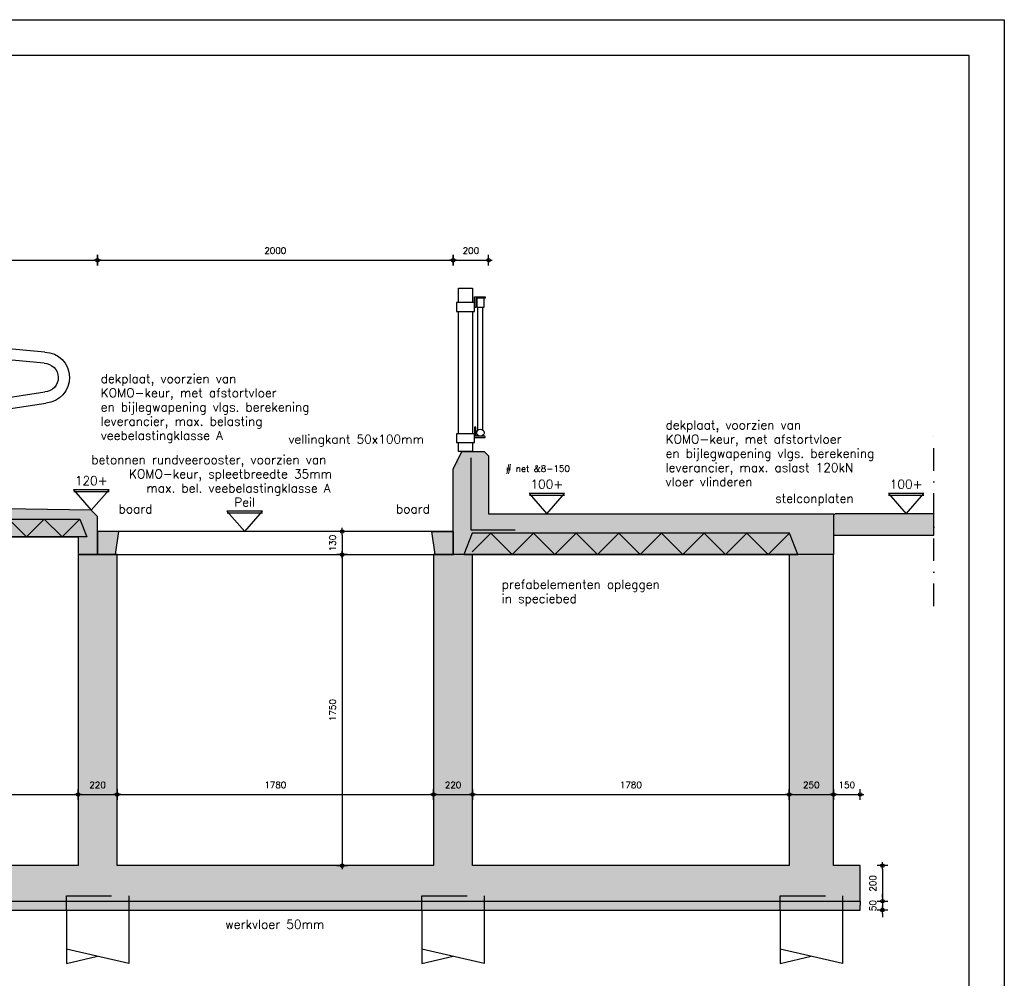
# Model space of a CAD drawing. Extents: x 0 to 38100, y 0 to 35640.
# Tile 42 of 42: x 32561 to 38100, y 3006 to 8400. Entities that reach past the tile are written whole.
import ezdxf
from ezdxf.enums import TextEntityAlignment as Align

# ---------------------------------------------------------------- set-up
doc = ezdxf.new("R2010")
doc.units = 0
doc.header["$LTSCALE"] = 20
doc.header["$PDMODE"] = 1
doc.header["$PDSIZE"] = -3
for name, pattern in [('DASHDOT2', [12.7, 6.35, -3.175, 0, -3.175]), ('DASHED', [19.05, 12.7, -6.35]), ('ONZBAAR', [10000000000.0, 0, -10000000000.0])]:
    doc.linetypes.add(name, pattern=pattern)
doc.layers.get('0').update_dxf_attribs({"linetype": 'CONTINUOUS'})
doc.layers.get('DEFPOINTS').update_dxf_attribs({"linetype": 'CONTINUOUS'})
for name, color, linetype in [('A--A12--_F123-_SOLID', 27, 'CONTINUOUS'), ('A--A16--_F123-_SOLID', 27, 'CONTINUOUS'), ('A--A23--_F123-', 8, 'CONTINUOUS'), ('A--A23--_F123-_SOLID', 27, 'CONTINUOUS'), ('A--A79--_F-2--', 9, 'CONTINUOUS'), ('A--L$1A-_AFBREEKLIJN', 1, 'DASHDOT2'), ('A--L$2A-_F123-', 1, 'CONTINUOUS'), ('A--L16--', 7, 'CONTINUOUS'), ('A--L16--_F-23-', 7, 'CONTINUOUS'), ('A--L17--_F123-', 7, 'CONTINUOUS'), ('A--L23--', 7, 'CONTINUOUS'), ('A--L23--_F123-', 3, 'CONTINUOUS'), ('A--L28BW_F-23-', 3, 'WAP150'), ('A--L79--', 7, 'CONTINUOUS'), ('A--L79--_F123-', 2, 'CONTINUOUS'), ('A--M$1A-_F123-_MAATV', 7, 'CONTINUOUS'), ('A--M$1A-_F123-_PEILM', 7, 'CONTINUOUS'), ('A--T$1A-_F123-_0_18MM', 1, 'CONTINUOUS'), ('A--T$1A-_F123-_0_25MM', 2, 'CONTINUOUS'), ('X--LR---_CP', 7, 'CONTINUOUS')]:
    doc.layers.add(name, color=color, linetype=linetype)
doc.styles.add('0_18', font='ROMANS.shx', dxfattribs={"height": 36})
doc.styles.add('0_25', font='ROMANS.shx', dxfattribs={"height": 50})
doc.styles.add('MISO', font='ROMANS.shx')
doc.styles.get("Standard").update_dxf_attribs({"font": 'SIMPLEX'})
doc.linetypes.add('WAP150', pattern='A,1,["o",STANDARD,S=10,R=0,X=-3.6,Y=5],148,["o",STANDARD,S=10,R=0,X=-1.6,Y=5],1', length=150)
doc.dimstyles.new('DLV18', dxfattribs={"dimscale": 20, "dimtxt": 1.8, "dimasz": 1, "dimexe": 0, "dimexo": 0, "dimgap": 0, "dimtad": 0, "dimdec": 0, "dimrnd": 1, "dimzin": 0, "dimtxsty": 'MISO', "dimblk1": '$DIMDLV', "dimblk2": '$DIMDLV', "dimsah": 1, "dimcen": 0, "dimse1": 1, "dimse2": 1, "dimclrd": 256, "dimclre": 256, "dimclrt": 1, "dimazin": 3, "dimtfac": 1, "dimtdec": 0, "dimtix": 1, "dimtmove": 0, "dimatfit": 3, "dimtvp": 1.5, "dimtolj": 1, "dimtzin": 0})

# ---------------------------------------------------------------- blocks, each defined once
blk = doc.blocks.new('QR23007-')
at = {"layer": 'A--A23--_F123-_SOLID', "linetype": 'CONTINUOUS'}
for points in [[(0, 0), (100, 0), (120, 130), (0, 130)], [(1900, 0), (2000, 0), (2000, 130), (1880, 130)]]:
    blk.add_hatch(color=27, dxfattribs=at).paths.add_polyline_path(points)
at = {"layer": 'A--L23--_F123-', "color": 1, "linetype": 'CONTINUOUS'}
blk.add_lwpolyline([(0, 0), (2000, 0), (2000, 130), (0, 130)], close=True, dxfattribs=at)
at = {"layer": 'A--L23--_F123-', "color": 3, "linetype": 'CONTINUOUS'}
for points in [[(0, 0), (100, 0), (120, 130), (0, 130)], [(2000, 0), (1900, 0), (1880, 130), (2000, 130)]]:
    blk.add_lwpolyline(points, close=True, dxfattribs=at)
at = {"layer": 'X--LR---_CP'}
blk.add_point((0, 0), dxfattribs=at)
blk = doc.blocks.new('*U348')
at = {"layer": 'A--A23--_F123-', "linetype": 'CONTINUOUS'}
for p, q in [((-1800, 50), (-1803.5, 46.5)), ((-1800, 50), (-1700, -50)), ((-1600, 50), (-1700, -50)), ((-1600, 50), (-1500, -50)), ((-1400, 50), (-1500, -50)), ((-1400, 50), (-1300, -50)), ((-1200, 50), (-1300, -50)), ((-1200, 50), (-1100, -50)), ((-1000, 50), (-1100, -50)), ((-1000, 50), (-900, -50)), ((-800, 50), (-900, -50)), ((-800, 50), (-700, -50)), ((-600, 50), (-700, -50)), ((-600, 50), (-500, -50)), ((-400, 50), (-500, -50)), ((-400, 50), (-300, -50)), ((-200, 50), (-300, -50)), ((-200, 50), (-100, -50)), ((0, 50), (-100, -50))]:
    blk.add_line(p, q, dxfattribs=at)
blk = doc.blocks.new('*U189')
at = {"layer": 'A--L23--_F123-', "color": 250, "linetype": 'ONZBAAR'}
for points in [[(0, 0), (0, 50), (-1803.5, 50), (-1803.5, 0)], [(0, 0), (0, -50), (-1803.5, -50), (-1803.5, 0)]]:
    blk.add_lwpolyline(points, dxfattribs=at)
at = {"layer": 'A--A23--_F123-'}
blk.add_blockref('*U348', (0, 0), dxfattribs=at)
blk = doc.blocks.new('QR79004-')
at = {"layer": 'A--L79--_F123-', "color": 1, "linetype": 'CONTINUOUS'}
for p, q in [((70, 120.3), (70, 812.6)), ((98, 120.3), (98, 812.6))]:
    blk.add_line(p, q, dxfattribs=at)
for points in [[(-40, 920), (40, 920), (40, 837.6), (-40, 837.6)], [(-50, 787.6), (50, 787.6), (50, 837.6), (-50, 837.6)], [(64, 812.6), (104, 812.6), (104, 862.6), (64, 862.6)], [(-40, 787.6), (40, 787.6), (40, 100), (-40, 100)], [(-50, 50), (50, 50), (50, 100), (-50, 100)], [(-40, 50), (40, 50), (40, 0), (-40, 0)]]:
    blk.add_lwpolyline(points, close=True, dxfattribs=at)
at = {"layer": 'A--L79--_F123-', "color": 2, "linetype": 'CONTINUOUS'}
for points in [[(50, 870.6), (110, 870.6), (110, 864.6, -0.414214), (108, 862.6), (61.5, 862.6, 0.414214), (58, 859.1), (58, 812.6, -0.414214), (56, 810.6), (50, 810.6)], [(50, 78), (110, 78), (110, 84, 0.414214), (108, 86), (61.5, 86, -0.414214), (58, 89.5), (58, 136, 0.414214), (56, 138), (50, 138)]]:
    blk.add_lwpolyline(points, format="xyb", close=True, dxfattribs=at)
at = {"layer": 'A--L79--_F123-', "color": 1, "linetype": 'CONTINUOUS'}
blk.add_circle((84, 106), 20, dxfattribs=at)
at = {"layer": 'X--LR---_CP', "linetype": 'CONTINUOUS'}
blk.add_point((0, 0), dxfattribs=at)
blk = doc.blocks.new('*U312')
at = {"layer": 'A--A23--_F123-', "linetype": 'CONTINUOUS'}
for p, q in [((-1680, 60), (-1784, -44)), ((-1680, 60), (-1560, -60)), ((-1440, 60), (-1560, -60)), ((-1440, 60), (-1320, -60)), ((-1200, 60), (-1320, -60)), ((-1200, 60), (-1080, -60)), ((-960, 60), (-1080, -60)), ((-960, 60), (-840, -60)), ((-720, 60), (-840, -60)), ((-720, 60), (-600, -60)), ((-480, 60), (-600, -60)), ((-480, 60), (-360, -60)), ((-240, 60), (-360, -60)), ((-240, 60), (-120, -60)), ((0, 60), (-120, -60))]:
    blk.add_line(p, q, dxfattribs=at)
blk = doc.blocks.new('*U193')
at = {"layer": 'A--L23--_F123-', "color": 250, "linetype": 'ONZBAAR'}
for points in [[(0, 0), (0, 60), (-1784, 60), (-1784, 0)], [(0, 0), (0, -60), (-1784, -60), (-1784, 0)]]:
    blk.add_lwpolyline(points, dxfattribs=at)
at = {"layer": 'A--A23--_F123-'}
blk.add_blockref('*U312', (0, 0), dxfattribs=at)
blk = doc.blocks.new('QR79006-')
at = {"layer": 'A--A79--_F-2--', "linetype": 'CONTINUOUS'}
h = blk.add_hatch(dxfattribs=at)
h.set_pattern_fill('ALFALINE', color=256, scale=40, style=0, pattern_type=2)
h.set_pattern_definition([(45, (4512.117, -2537.633), (-28.28427, 28.28427), [])])
h.paths.add_polyline_path([(-515.3, 73.1), (-455.9, 223.5), (-437.3, 216.1), (-496.7, 65.7)])
at = {"layer": 'A--L79--_F123-', "color": 1, "linetype": 'CONTINUOUS'}
for p, q in [((-392.8, 1110.8), (-407.9, 1109.4)), ((-407.9, 1109.4), (-407.4, 1103.4)), ((-392.8, 1110.8), (-392.2, 1104.8)), ((-135, 1098.6), (-135, 1120.1)), ((-115, 1120.1), (-135, 1120.1)), ((-115, 1098.6), (-115, 1120.1)), ((-90, 1075.1), (-90, 1161)), ((-90, 1161), (-10, 1161)), ((-10, 1161), (-10, 1075.1)), ((-1837.1, 955.3), (-245.6, 1100)), ((-372.7, 1098.5), (-783.6, 1061.1)), ((-783.6, 1061.1), (-782.5, 1051.2)), ((-756.9, 1070), (-772, 1068.6)), ((-772, 1068.6), (-771.4, 1062.2)), ((-770.5, 1052.3), (-763.2, 972.6)), ((-756.9, 1070), (-756.3, 1063.6)), ((-755.4, 1053.7), (-748.1, 974)), ((-553.5, 1089.8), (-582.2, 1087.2)), ((-582.2, 1087.5), (-581.6, 1079.5)), ((-545.1, 1097), (-560.2, 1095.6)), ((-560.2, 1095.6), (-559.6, 1089.2)), ((-558, 1071.6), (-550.7, 991.9)), ((-545.1, 1097), (-544.6, 1092.2)), ((-542.9, 1073), (-535.6, 993.3)), ((-373.6, 1106.5), (-406.2, 1103.5)), ((-405.7, 1085.4), (-398.5, 1005.8)), ((-390.6, 1086.8), (-383.4, 1007.1)), ((-373.6, 1106.5), (-371.6, 1088.5)), ((-245.6, 1100), (-126.3, 1100)), ((-6.3, 1075.1), (-91.4, 1075.1)), ((-6.3, 1055.1), (-91.4, 1055.1)), ((-90, 295.3), (-90, 1055.1)), ((-10, 1055.1), (-10, 295.3)), ((-6.3, 1075.1), (-6.3, 1055.1)), ((-551.6, 1001.9), (-749, 983.9)), ((-535.6, 993.3), (-550.7, 991.9)), ((-399.4, 1015.7), (-536.5, 1003.3)), ((-383.4, 1007.1), (-398.5, 1005.8)), ((-384.3, 1017.1), (-242.4, 1030)), ((-242.4, 1030), (-126.3, 1030)), ((-135, 1010.1), (-135, 1031.6)), ((-115, 1010.1), (-135, 1010.1)), ((-115, 1010.1), (-115, 1031.6)), ((-1832.9, 885.4), (-764.2, 982.6)), ((-748.1, 974), (-763.2, 972.6)), ((-1261.5, 616.9), (-1836.2, 705.9)), ((-1272.5, 547.8), (-1844.2, 636.3)), ((-811.3, 386.7), (-1046.3, 535.6)), ((-90, 540.7), (-90, 540.7)), ((-848.8, 327.6), (-1083.7, 476.4)), ((-427.7, 320), (-581.2, 320)), ((-427.7, 331.9), (-408.1, 332)), ((-427.7, 331.9), (-427.7, 240.8)), ((-408.1, 331.9), (-408.1, 240.9)), ((-126.3, 320), (-408.1, 320)), ((-135, 318.8), (-135, 340.3)), ((-115, 340.3), (-135, 340.3)), ((-115, 318.8), (-115, 340.3)), ((-427.7, 250), (-581.2, 250)), ((-126.3, 250), (-408.1, 250)), ((-135, 230.3), (-135, 251.8)), ((-115, 230.3), (-115, 251.8)), ((-6.3, 295.3), (-91.4, 295.3)), ((-6.3, 275.3), (-91.4, 275.3)), ((-90, 120), (-90, 275.3)), ((-10, 275.3), (-10, 120)), ((-6.3, 295.3), (-6.3, 275.3)), ((-515.3, 73.1), (-455.9, 223.5)), ((-496.7, 65.7), (-427.5, 240.8)), ((-492.1, 63.9), (-422.1, 240.9)), ((-437.3, 216.1), (-455.9, 223.5)), ((-427.7, 240.8), (-408.1, 240.9)), ((-115, 230.3), (-135, 230.3)), ((-492.1, 63.9), (-515.3, 73.1)), ((-100, 0), (-100, 120)), ((-100, 120), (0, 120)), ((-10, 120), (-90, 120)), ((0, 120), (0, 0)), ((0, 0), (-100, 0))]:
    blk.add_line(p, q, dxfattribs=at)
blk.add_lwpolyline([(-515.3, 73.1), (-455.9, 223.5), (-437.3, 216.1), (-496.7, 65.7), (-515.3, 73.1)], close=True, dxfattribs=at)
for centre, radius in [((-483.8, 1123.7), 35), ((-483.8, 1123.7), 30), ((-125, 1065.1), 35), ((-125, 1065.1), 30), ((-125, 285.3), 35), ((-125, 285.3), 30)]:
    blk.add_circle(centre, radius, dxfattribs=at)
for centre, radius, start, end in [((-554.2, 1117.7), 35.7, 269.07244, 3.93282), ((-557, 1120.8), 31.2, 276.36992, 4.04144), ((-483.7, 1126.3), 42.3, 9.5515, 184.56582), ((-411.6, 1132.7), 37.7, 188.09976, 280.44257), ((-408.3, 1137.4), 33.9, 186.76224, 273.48133), ((-1831.4, 795.6), 159.8, 92.06215, 265.40531), ((-1831.4, 795.6), 89.8, 90.99747, 266.89856), ((-1351.3, 54), 570, 57.6498, 80.93733), ((-1351.3, 54), 500, 57.6498, 80.93733), ((-581.2, 750), 430, 237.6498, 270), ((-581.2, 750), 500, 237.6498, 270)]:
    blk.add_arc(centre, radius, start, end, dxfattribs=at)
at = {"layer": 'X--LR---_CP', "linetype": 'CONTINUOUS'}
blk.add_point((0, 0), dxfattribs=at)
blk = doc.blocks.new('*U196')
at = {"layer": 'A--A16--_F123-_SOLID', "color": 11}
for points in [[(0, 0), (0, 25), (6580, 0), (6580, 25)], [(6580, 0), (6580, -25), (0, 0), (0, -25)]]:
    blk.add_solid(points, dxfattribs=at)
at = {"layer": 'A--L16--_F-23-', "color": 3, "linetype": 'CONTINUOUS'}
for points in [[(0, 0), (0, 25), (6580, 25), (6580, 0)], [(0, 0), (0, -25), (6580, -25), (6580, 0)]]:
    blk.add_lwpolyline(points, dxfattribs=at)
blk = doc.blocks.new('$DIMDLV')
at = {"color": 0}
for p, q in [((-1, 0), (1, 0)), ((0, -1.5), (0, 1.5))]:
    blk.add_line(p, q, dxfattribs=at)
blk.add_circle((0, 0), 0.5, dxfattribs=at)
blk = doc.blocks.new('*D199')
at = {"layer": 'A--M$1A-_F123-_MAATV'}
blk.add_line((31129.3, 4040.2), (32869.3, 4040.2), dxfattribs=at)
at = {"layer": 'DEFPOINTS', "color": 0}
for p in [(32889.3, 4040.2), (31109.3, 3640.2), (32889.3, 3640.2)]:
    blk.add_point(p, dxfattribs=at)
at = {"layer": 'A--M$1A-_F123-_MAATV', "xscale": 20, "yscale": 20, "zscale": 20, "rotation": 180}
blk.add_blockref('$DIMDLV', (31109.3, 4040.2), dxfattribs=at)
at = {"layer": 'A--M$1A-_F123-_MAATV', "xscale": 20, "yscale": 20, "zscale": 20}
blk.add_blockref('$DIMDLV', (32889.3, 4040.2), dxfattribs=at)
at = {"layer": 'A--M$1A-_F123-_MAATV', "color": 1, "insert": (31999.3, 4094.2), "char_height": 36, "attachment_point": 5, "style": 'MISO'}
blk.add_mtext('\\A1;1780', dxfattribs=at)
blk = doc.blocks.new('*D200')
at = {"layer": 'A--M$1A-_F123-_MAATV'}
blk.add_line((32909.3, 4040.2), (33089.3, 4040.2), dxfattribs=at)
at = {"layer": 'DEFPOINTS', "color": 0}
for p in [(33109.3, 4040.2), (32889.3, 3640.2), (33109.3, 3640.2)]:
    blk.add_point(p, dxfattribs=at)
at = {"layer": 'A--M$1A-_F123-_MAATV', "xscale": 20, "yscale": 20, "zscale": 20, "rotation": 180}
blk.add_blockref('$DIMDLV', (32889.3, 4040.2), dxfattribs=at)
at = {"layer": 'A--M$1A-_F123-_MAATV', "xscale": 20, "yscale": 20, "zscale": 20}
blk.add_blockref('$DIMDLV', (33109.3, 4040.2), dxfattribs=at)
at = {"layer": 'A--M$1A-_F123-_MAATV', "color": 1, "insert": (32999.3, 4094.2), "char_height": 36, "attachment_point": 5, "style": 'MISO'}
blk.add_mtext('\\A1;220', dxfattribs=at)
blk = doc.blocks.new('*D201')
at = {"layer": 'A--M$1A-_F123-_MAATV'}
blk.add_line((33129.3, 4040.2), (34869.3, 4040.2), dxfattribs=at)
at = {"layer": 'DEFPOINTS', "color": 0}
for p in [(34889.3, 4040.2), (33109.3, 3640.2), (34889.3, 3640.2)]:
    blk.add_point(p, dxfattribs=at)
at = {"layer": 'A--M$1A-_F123-_MAATV', "xscale": 20, "yscale": 20, "zscale": 20, "rotation": 180}
blk.add_blockref('$DIMDLV', (33109.3, 4040.2), dxfattribs=at)
at = {"layer": 'A--M$1A-_F123-_MAATV', "xscale": 20, "yscale": 20, "zscale": 20}
blk.add_blockref('$DIMDLV', (34889.3, 4040.2), dxfattribs=at)
at = {"layer": 'A--M$1A-_F123-_MAATV', "color": 1, "insert": (33999.3, 4094.2), "char_height": 36, "attachment_point": 5, "style": 'MISO'}
blk.add_mtext('\\A1;1780', dxfattribs=at)
blk = doc.blocks.new('*D202')
at = {"layer": 'A--M$1A-_F123-_MAATV'}
blk.add_line((34909.3, 4040.2), (35089.3, 4040.2), dxfattribs=at)
at = {"layer": 'DEFPOINTS', "color": 0}
for p in [(35109.3, 4040.2), (34889.3, 3640.2), (35109.3, 3640.2)]:
    blk.add_point(p, dxfattribs=at)
at = {"layer": 'A--M$1A-_F123-_MAATV', "xscale": 20, "yscale": 20, "zscale": 20, "rotation": 180}
blk.add_blockref('$DIMDLV', (34889.3, 4040.2), dxfattribs=at)
at = {"layer": 'A--M$1A-_F123-_MAATV', "xscale": 20, "yscale": 20, "zscale": 20}
blk.add_blockref('$DIMDLV', (35109.3, 4040.2), dxfattribs=at)
at = {"layer": 'A--M$1A-_F123-_MAATV', "color": 1, "insert": (34999.3, 4094.2), "char_height": 36, "attachment_point": 5, "style": 'MISO'}
blk.add_mtext('\\A1;220', dxfattribs=at)
blk = doc.blocks.new('*D203')
at = {"layer": 'A--M$1A-_F123-_MAATV'}
blk.add_line((35129.3, 4040.2), (36869.3, 4040.2), dxfattribs=at)
at = {"layer": 'DEFPOINTS', "color": 0}
for p in [(36889.3, 4040.2), (35109.3, 3640.2), (36889.3, 3640.2)]:
    blk.add_point(p, dxfattribs=at)
at = {"layer": 'A--M$1A-_F123-_MAATV', "xscale": 20, "yscale": 20, "zscale": 20, "rotation": 180}
blk.add_blockref('$DIMDLV', (35109.3, 4040.2), dxfattribs=at)
at = {"layer": 'A--M$1A-_F123-_MAATV', "xscale": 20, "yscale": 20, "zscale": 20}
blk.add_blockref('$DIMDLV', (36889.3, 4040.2), dxfattribs=at)
at = {"layer": 'A--M$1A-_F123-_MAATV', "color": 1, "insert": (35999.3, 4094.2), "char_height": 36, "attachment_point": 5, "style": 'MISO'}
blk.add_mtext('\\A1;1780', dxfattribs=at)
blk = doc.blocks.new('*D204')
at = {"layer": 'A--M$1A-_F123-_MAATV'}
blk.add_line((36909.3, 4040.2), (37119.3, 4040.2), dxfattribs=at)
at = {"layer": 'DEFPOINTS', "color": 0}
for p in [(37139.3, 4040.2), (36889.3, 3640.2), (37139.3, 3640.2)]:
    blk.add_point(p, dxfattribs=at)
at = {"layer": 'A--M$1A-_F123-_MAATV', "xscale": 20, "yscale": 20, "zscale": 20, "rotation": 180}
blk.add_blockref('$DIMDLV', (36889.3, 4040.2), dxfattribs=at)
at = {"layer": 'A--M$1A-_F123-_MAATV', "xscale": 20, "yscale": 20, "zscale": 20}
blk.add_blockref('$DIMDLV', (37139.3, 4040.2), dxfattribs=at)
at = {"layer": 'A--M$1A-_F123-_MAATV', "color": 1, "insert": (37014.3, 4094.2), "char_height": 36, "attachment_point": 5, "style": 'MISO'}
blk.add_mtext('\\A1;250', dxfattribs=at)
blk = doc.blocks.new('*D205')
at = {"layer": 'A--M$1A-_F123-_MAATV'}
blk.add_line((37159.3, 4040.2), (37269.3, 4040.2), dxfattribs=at)
at = {"layer": 'DEFPOINTS', "color": 0}
for p in [(37289.3, 4040.2), (37139.3, 3640.2), (37289.3, 3640.2)]:
    blk.add_point(p, dxfattribs=at)
at = {"layer": 'A--M$1A-_F123-_MAATV', "xscale": 20, "yscale": 20, "zscale": 20, "rotation": 180}
blk.add_blockref('$DIMDLV', (37139.3, 4040.2), dxfattribs=at)
at = {"layer": 'A--M$1A-_F123-_MAATV', "xscale": 20, "yscale": 20, "zscale": 20}
blk.add_blockref('$DIMDLV', (37289.3, 4040.2), dxfattribs=at)
at = {"layer": 'A--M$1A-_F123-_MAATV', "color": 1, "insert": (37214.3, 4094.2), "char_height": 36, "attachment_point": 5, "style": 'MISO'}
blk.add_mtext('\\A1;150', dxfattribs=at)
blk = doc.blocks.new('*D206')
at = {"layer": 'A--M$1A-_F123-_MAATV'}
blk.add_line((34375.5, 5500.2), (34375.5, 5410.2), dxfattribs=at)
at = {"layer": 'DEFPOINTS', "color": 0}
for p in [(34999.3, 5520.2), (34375.5, 5390.2), (34999.3, 5390.2)]:
    blk.add_point(p, dxfattribs=at)
at = {"layer": 'A--M$1A-_F123-_MAATV', "xscale": 20, "yscale": 20, "zscale": 20}
for p, rotation in [((34375.5, 5520.2), 90), ((34375.5, 5390.2), 270)]:
    blk.add_blockref('$DIMDLV', p, dxfattribs=dict(at, rotation=rotation))
at = {"layer": 'A--M$1A-_F123-_MAATV', "color": 1, "insert": (34321.5, 5455.2), "char_height": 36, "attachment_point": 5, "rotation": 90, "style": 'MISO'}
blk.add_mtext('\\A1;130', dxfattribs=at)
blk = doc.blocks.new('*D207')
at = {"layer": 'A--M$1A-_F123-_MAATV'}
blk.add_line((34375.5, 5370.2), (34375.5, 3660.2), dxfattribs=at)
at = {"layer": 'DEFPOINTS', "color": 0}
for p in [(34999.3, 5390.2), (34375.5, 3640.2), (34889.3, 3640.2)]:
    blk.add_point(p, dxfattribs=at)
at = {"layer": 'A--M$1A-_F123-_MAATV', "xscale": 20, "yscale": 20, "zscale": 20}
for p, rotation in [((34375.5, 5390.2), 90), ((34375.5, 3640.2), 270)]:
    blk.add_blockref('$DIMDLV', p, dxfattribs=dict(at, rotation=rotation))
at = {"layer": 'A--M$1A-_F123-_MAATV', "color": 1, "insert": (34321.5, 4515.2), "char_height": 36, "attachment_point": 5, "rotation": 90, "style": 'MISO'}
blk.add_mtext('\\A1;1750', dxfattribs=at)
blk = doc.blocks.new('*D316')
at = {"layer": 'A--M$1A-_F123-_MAATV'}
blk.add_line((37414.3, 3620.2), (37414.3, 3460.2), dxfattribs=at)
at = {"layer": 'DEFPOINTS', "color": 0}
for p in [(37289.3, 3640.2), (37289.3, 3440.2), (37414.3, 3440.2)]:
    blk.add_point(p, dxfattribs=at)
at = {"layer": 'A--M$1A-_F123-_MAATV', "xscale": 20, "yscale": 20, "zscale": 20}
for p, rotation in [((37414.3, 3640.2), 90), ((37414.3, 3440.2), 270)]:
    blk.add_blockref('$DIMDLV', p, dxfattribs=dict(at, rotation=rotation))
at = {"layer": 'A--M$1A-_F123-_MAATV', "color": 1, "insert": (37360.3, 3540.2), "char_height": 36, "attachment_point": 5, "rotation": 90, "style": 'MISO'}
blk.add_mtext('\\A1;200', dxfattribs=at)
blk = doc.blocks.new('*D317')
at = {"layer": 'A--M$1A-_F123-_MAATV'}
for p, q in [((37414.3, 3460.2), (37414.3, 3480.2)), ((37414.3, 3440.2), (37414.3, 3390.2)), ((37414.3, 3370.2), (37414.3, 3350.2))]:
    blk.add_line(p, q, dxfattribs=at)
at = {"layer": 'DEFPOINTS', "color": 0}
for p in [(37289.3, 3440.2), (37289.3, 3390.2), (37414.3, 3390.2)]:
    blk.add_point(p, dxfattribs=at)
at = {"layer": 'A--M$1A-_F123-_MAATV', "xscale": 20, "yscale": 20, "zscale": 20}
for p, rotation in [((37414.3, 3440.2), 270), ((37414.3, 3390.2), 90)]:
    blk.add_blockref('$DIMDLV', p, dxfattribs=dict(at, rotation=rotation))
at = {"layer": 'A--M$1A-_F123-_MAATV', "color": 1, "insert": (37360.3, 3415.2), "char_height": 36, "attachment_point": 5, "rotation": 90, "style": 'MISO'}
blk.add_mtext('\\A1;50', dxfattribs=at)
blk = doc.blocks.new('*D325')
at = {"layer": 'A--M$1A-_F123-_MAATV'}
blk.add_line((31019.3, 7046.6), (32979.3, 7046.6), dxfattribs=at)
at = {"layer": 'DEFPOINTS', "color": 0}
for p in [(32999.3, 7046.6), (30999.3, 5670.2), (32999.3, 5520.2)]:
    blk.add_point(p, dxfattribs=at)
at = {"layer": 'A--M$1A-_F123-_MAATV', "xscale": 20, "yscale": 20, "zscale": 20, "rotation": 180}
blk.add_blockref('$DIMDLV', (30999.3, 7046.6), dxfattribs=at)
at = {"layer": 'A--M$1A-_F123-_MAATV', "xscale": 20, "yscale": 20, "zscale": 20}
blk.add_blockref('$DIMDLV', (32999.3, 7046.6), dxfattribs=at)
at = {"layer": 'A--M$1A-_F123-_MAATV', "color": 1, "insert": (31999.3, 7100.6), "char_height": 36, "attachment_point": 5, "style": 'MISO'}
blk.add_mtext('\\A1;2000', dxfattribs=at)
blk = doc.blocks.new('*D326')
at = {"layer": 'A--M$1A-_F123-_MAATV'}
blk.add_line((33019.3, 7046.6), (34979.3, 7046.6), dxfattribs=at)
at = {"layer": 'DEFPOINTS', "color": 0}
for p in [(34999.3, 7046.6), (32999.3, 5520.2), (34999.3, 5520.2)]:
    blk.add_point(p, dxfattribs=at)
at = {"layer": 'A--M$1A-_F123-_MAATV', "xscale": 20, "yscale": 20, "zscale": 20, "rotation": 180}
blk.add_blockref('$DIMDLV', (32999.3, 7046.6), dxfattribs=at)
at = {"layer": 'A--M$1A-_F123-_MAATV', "xscale": 20, "yscale": 20, "zscale": 20}
blk.add_blockref('$DIMDLV', (34999.3, 7046.6), dxfattribs=at)
at = {"layer": 'A--M$1A-_F123-_MAATV', "color": 1, "insert": (33999.3, 7100.6), "char_height": 36, "attachment_point": 5, "style": 'MISO'}
blk.add_mtext('\\A1;2000', dxfattribs=at)
blk = doc.blocks.new('*D328')
at = {"layer": 'A--M$1A-_F123-_MAATV'}
blk.add_line((35019.3, 7046.6), (35179.3, 7046.6), dxfattribs=at)
at = {"layer": 'DEFPOINTS', "color": 0}
for p in [(35199.3, 7046.6), (35199.3, 5620.2), (34999.3, 5520.2)]:
    blk.add_point(p, dxfattribs=at)
at = {"layer": 'A--M$1A-_F123-_MAATV', "xscale": 20, "yscale": 20, "zscale": 20, "rotation": 180}
blk.add_blockref('$DIMDLV', (34999.3, 7046.6), dxfattribs=at)
at = {"layer": 'A--M$1A-_F123-_MAATV', "xscale": 20, "yscale": 20, "zscale": 20}
blk.add_blockref('$DIMDLV', (35199.3, 7046.6), dxfattribs=at)
at = {"layer": 'A--M$1A-_F123-_MAATV', "color": 1, "insert": (35099.3, 7100.6), "char_height": 36, "attachment_point": 5, "style": 'MISO'}
blk.add_mtext('\\A1;200', dxfattribs=at)

msp = doc.modelspace()

# ---------------------------------------------------------------- hatches: boundary and pattern name
at = {"layer": 'A--A12--_F123-_SOLID'}
for points in [[(35107.3, 5510.2), (35059.3, 5390.2), (34999.3, 5390.2), (34999.3, 5870.2), (35049.3, 5970.2), (35174.3, 5970.2), (35199.3, 5945.2), (35199.3, 5620.2), (37139.3, 5620.2), (37139.3, 5390.2), (36939.3, 5390.2), (36891.3, 5510.2)], [(32899.3, 5590.2), (32939.3, 5490.2), (32889.3, 5490.2), (32889.3, 5390.2), (32999.3, 5390.2), (32999.3, 5604.7), (32963.9, 5640.2), (30999.3, 5670.2), (30785.3, 5670.2), (30785.3, 5620.2), (29985.3, 5636.2), (29985.3, 5516.2), (30739.8, 5501.1), (30859.3, 5390.2), (31109.3, 5390.2), (31109.3, 5490.2), (31059.3, 5490.2), (31109.3, 5590.2)]]:
    msp.add_hatch(color=256, dxfattribs=at).paths.add_polyline_path(points)
at = {"layer": 'A--A16--_F123-_SOLID'}
msp.add_hatch(color=256, dxfattribs=at).paths.add_polyline_path([(31109.3, 3640.2), (31109.3, 5390.2), (30859.3, 5390.2), (30859.3, 3640.2), (30709.3, 3640.2), (30709.3, 3440.2), (37289.3, 3440.2), (37289.3, 3640.2), (37139.3, 3640.2), (37139.3, 5390.2), (36889.3, 5390.2), (36889.3, 3640.2), (35109.3, 3640.2), (35109.3, 5390.2), (34889.3, 5390.2), (34889.3, 3640.2), (33109.3, 3640.2), (33109.3, 5390.2), (32889.3, 5390.2), (32889.3, 3640.2)])
at = {"layer": 'A--A23--_F123-_SOLID', "linetype": 'CONTINUOUS'}
msp.add_hatch(color=25, dxfattribs=at).paths.add_polyline_path([(36939.3, 5390.2), (36891.3, 5510.2), (35107.3, 5510.2), (35059.3, 5390.2)])

# ---------------------------------------------------------------- linework, layer by layer
at = {"color": 3}
msp.add_lwpolyline([(37139.3, 5500.2), (37703.8, 5500.2), (37703.8, 5610.2), (37703.8, 5620.2), (37149.3, 5620.2), (37139.3, 5610.2), (37139.3, 5500.2)], close=True, dxfattribs=at)
at = {"color": 16}
for points in [[(37139.3, 5500.2), (37139.3, 5610.2), (37703.8, 5620.2), (37149.3, 5620.2)], [(37703.8, 5620.2), (37703.8, 5610.2), (37139.3, 5500.2), (37703.8, 5500.2)]]:
    msp.add_solid(points, dxfattribs=at)
at = {"layer": 'A--A12--_F123-_SOLID'}
msp.add_lwpolyline([(32899.3, 5590.2), (32939.3, 5490.2), (32889.3, 5490.2), (32889.3, 5390.2), (32999.3, 5390.2), (32999.3, 5604.7), (32963.9, 5640.2), (30999.3, 5670.2), (30785.3, 5670.2), (30785.3, 5620.2), (29985.3, 5636.2), (29985.3, 5516.2), (30739.8, 5501.1), (30859.3, 5390.2), (31109.3, 5390.2), (31109.3, 5490.2), (31059.3, 5490.2), (31109.3, 5590.2)], close=True, dxfattribs=at)
at = {"layer": 'A--A23--_F123-_SOLID', "color": 16}
msp.add_lwpolyline([(35107.3, 5510.2), (35059.3, 5390.2), (34999.3, 5390.2), (34999.3, 5870.2), (35049.3, 5970.2), (35174.3, 5970.2), (35199.3, 5945.2), (35199.3, 5620.2), (37139.3, 5620.2), (37139.3, 5390.2), (36939.3, 5390.2), (36891.3, 5510.2), (35107.3, 5510.2)], close=True, dxfattribs=at)
at = {"layer": 'A--A23--_F123-_SOLID', "color": 25, "linetype": 'CONTINUOUS'}
msp.add_lwpolyline([(36939.3, 5390.2), (36891.3, 5510.2), (35107.3, 5510.2), (35059.3, 5390.2)], close=True, dxfattribs=at)
msp.add_solid([(32939.3, 5490.2), (32899.3, 5590.2), (31059.3, 5490.2), (31109.3, 5590.2)], dxfattribs=at)
at = {"layer": 'A--L$1A-_AFBREEKLIJN'}
msp.add_line((37703.8, 5100.2), (37703.8, 6100.2), dxfattribs=at)
at = {"layer": 'A--L$2A-_F123-'}
msp.add_lwpolyline([(25220, 8400), (38100, 8400), (38100, 0), (25220, 0)], close=True, dxfattribs=at)
at = {"layer": 'A--L$2A-_F123-', "color": 4}
msp.add_lwpolyline([(25420, 8200), (37900, 8200), (37900, 200), (25420, 200)], close=True, dxfattribs=at)
at = {"layer": 'A--L16--_F-23-', "color": 3, "linetype": 'CONTINUOUS'}
msp.add_lwpolyline([(31109.3, 3640.2), (31109.3, 5390.2), (30859.3, 5390.2), (30859.3, 3640.2), (30709.3, 3640.2), (30709.3, 3440.2), (37289.3, 3440.2), (37289.3, 3640.2), (37139.3, 3640.2), (37139.3, 5390.2), (36889.3, 5390.2), (36889.3, 3640.2), (35109.3, 3640.2), (35109.3, 5390.2), (34889.3, 5390.2), (34889.3, 3640.2), (33109.3, 3640.2), (33109.3, 5390.2), (32889.3, 5390.2), (32889.3, 3640.2)], close=True, dxfattribs=at)
at = {"layer": 'A--L17--_F123-', "color": 1, "linetype": 'DASHED'}
for points in [[(32824.3, 3390.2), (32824.3, 3470.2), (33174.3, 3470.2), (33174.3, 3390.2)], [(34824.3, 3390.2), (34824.3, 3470.2), (35174.3, 3470.2), (35174.3, 3390.2)], [(36839.3, 3390.2), (36839.3, 3470.2), (37189.3, 3470.2), (37189.3, 3390.2)]]:
    msp.add_lwpolyline(points, dxfattribs=at)
at = {"layer": 'A--L17--_F123-', "color": 1, "linetype": 'CONTINUOUS'}
for points in [[(33174.3, 3390.2), (33174.3, 3090.2), (32824.3, 3170.2)], [(32824.3, 3390.2), (32824.3, 3090.2), (32999.3, 3130.2)], [(34824.3, 3390.2), (34824.3, 3090.2), (34999.3, 3130.2)], [(35174.3, 3390.2), (35174.3, 3090.2), (34824.3, 3170.2)], [(37189.3, 3390.2), (37189.3, 3090.2), (36839.3, 3170.2)], [(36839.3, 3390.2), (36839.3, 3090.2), (37014.3, 3130.2)]]:
    msp.add_lwpolyline(points, dxfattribs=at)
at = {"layer": 'A--L23--_F123-', "color": 3, "linetype": 'CONTINUOUS'}
for points in [[(34999.3, 5390.2), (34999.3, 5870.2), (35049.3, 5970.2), (35174.3, 5970.2), (35199.3, 5945.2), (35199.3, 5620.2), (37139.3, 5620.2), (37139.3, 5620.2), (37139.3, 5620.2), (37139.3, 5620.2), (37139.3, 5620.2), (37139.3, 5620.2), (37139.3, 5390.2), (35059.3, 5390.2), (35059.3, 5390.2)], [(30785.3, 5620.2), (29985.3, 5636.2), (29985.3, 5516.2), (30739.8, 5501.1), (30859.3, 5390.2), (31109.3, 5390.2), (31109.3, 5490.2), (32889.3, 5490.2), (32889.3, 5390.2), (32999.3, 5390.2), (32999.3, 5604.7), (32963.9, 5640.2), (30999.3, 5670.2), (30999.3, 5670.2), (30785.3, 5670.2)]]:
    msp.add_lwpolyline(points, close=True, dxfattribs=at)
at = {"layer": 'A--L23--_F123-', "color": 2, "linetype": 'CONTINUOUS'}
for points in [[(31059.3, 5490.2), (31109.3, 5590.2), (32899.3, 5590.2), (32939.3, 5490.2)], [(36939.3, 5390.2), (36891.3, 5510.2), (35107.3, 5510.2), (35059.3, 5390.2)]]:
    msp.add_lwpolyline(points, close=True, dxfattribs=at)
at = {"layer": 'A--L28BW_F-23-', "color": 3, "linetype": 'WAP150', "ltscale": 0.05}
msp.add_lwpolyline([(35099.3, 5935.2), (35099.3, 5530.2), (35349.3, 5530.2)], dxfattribs=at)
at = {"layer": 'A--M$1A-_F123-_PEILM', "color": 8, "linetype": 'CONTINUOUS'}
for p, q in [((35428.2, 5724.7), (35626.9, 5724.7)), ((37449.2, 5724.7), (37647.9, 5724.7))]:
    msp.add_line(p, q, dxfattribs=at)
for points in [[(35426.9, 5734.9), (35526.9, 5620.2), (35626.9, 5734.9)], [(37447.9, 5734.9), (37547.9, 5620.2), (37647.9, 5734.9)]]:
    msp.add_lwpolyline(points, close=True, dxfattribs=at)
at = {"layer": 'A--T$1A-_F123-_0_18MM', "linetype": 'CONTINUOUS'}
for points in [[(32615.5, 5645.5, 0, 13.3, 0), (32632.8, 5681.6, 0, 0, 0), (32954.4, 6374.6, 0, 0, 0), (33012, 6374.6, 0, 0, 0)], [(35024.3, 5920.2, 0, 13.3, 0), (35007, 5960.9, 0, 0, 0), (34980.5, 6033.6, 0, 0, 0), (34922.9, 6033.6, 0, 0, 0)], [(34706.9, 5520.2, 0, 13.3, 0), (34689.7, 5556.3, 0, 0, 0), (34521.7, 5918.2, 0, 0, 0), (34464.1, 5918.2, 0, 0, 0)], [(32999.3, 5520.2, 0, 13.3, 0), (33016.6, 5556.3, 0, 0, 0), (33058.1, 5641.2, 0, 0, 0), (33106.4, 5641.2, 0, 0, 0)], [(34999.3, 5520.2, 0, 13.3, 0), (34982.1, 5556.3, 0, 0, 0), (34940.6, 5641.2, 0, 0, 0), (34892.3, 5641.2, 0, 0, 0)], [(34999.3, 5390.2, 0, 13.3, 0), (35027.8, 5359.4, 0, 0, 0), (35152.7, 5216.7, 0, 0, 0), (35267.9, 5216.7, 0, 0, 0)], [(34471.7, 3390.2, 0, 13.3, 0), (34443.3, 3359.4, 0, 0, 0), (34394.8, 3304, 0, 0, 0), (34337.2, 3304, 0, 0, 0)], [(32824.3, 3190.6, 0, 13.3, 0), (32785.6, 3190.6, 0, 0, 0), (32739.4, 3190.6, 0, 0, 0), (32681.8, 3190.6, 0, 0, 0)]]:
    msp.add_lwpolyline(points, format="xyseb", dxfattribs=at)
at = {"layer": 'A--T$1A-_F123-_0_18MM', "color": 1, "linetype": 'CONTINUOUS'}
msp.add_lwpolyline([(35099.3, 5869.9, 0, 13.3, 0), (35139.3, 5869.8, 0, 0, 0), (35280, 5869.8, 0, 0, 0), (35280, 5869.8, 0, 0, 0)], format="xyseb", dxfattribs=at)
at = {"layer": 'A--T$1A-_F123-_0_25MM', "color": 8, "linetype": 'CONTINUOUS'}
for p, q in [((32865.1, 5744.7), (33063.9, 5744.7)), ((33728.2, 5624.7), (33926.9, 5624.7))]:
    msp.add_line(p, q, dxfattribs=at)
at = {"layer": 'A--T$1A-_F123-_0_25MM', "color": 1, "linetype": 'CONTINUOUS'}
for points in [[(35853, 5629.2, 0, 13.3, 0), (35869.1, 5664.5, 0, 0, 0), (36074.2, 6114, 0, 0, 0), (36189.5, 6114, 0, 0, 0)], [(37403.1, 5620.2, 0, 13, 0), (37391.3, 5655.3, 0, 0, 0), (37377.3, 5700.1, 0, 0, 0), (37291.7, 5700.1, 0, 0, 0)]]:
    msp.add_lwpolyline(points, format="xyseb", dxfattribs=at)
at = {"layer": 'A--T$1A-_F123-_0_25MM', "color": 8, "linetype": 'CONTINUOUS'}
for points in [[(32863.9, 5754.9), (32963.9, 5640.2), (33063.9, 5754.9)], [(33726.9, 5634.9), (33826.9, 5520.2), (33926.9, 5634.9)]]:
    msp.add_lwpolyline(points, close=True, dxfattribs=at)

# ---------------------------------------------------------------- block references
at = {"layer": 'A--L16--'}
msp.add_blockref('*U196', (30709.3, 3415.2), dxfattribs=at)
at = {"layer": 'A--L23--', "color": 27, "linetype": 'CONTINUOUS'}
msp.add_blockref('*U189', (32899.3, 5540.2), dxfattribs=at)
at = {"layer": 'A--L23--'}
msp.add_blockref('QR23007-', (32999.3, 5390.2), dxfattribs=at)
at = {"layer": 'A--L23--', "linetype": 'CONTINUOUS'}
msp.add_blockref('*U193', (36891.3, 5450.2), dxfattribs=at)
at = {"layer": 'A--L79--', "color": 1, "linetype": 'CONTINUOUS'}
msp.add_blockref('QR79004-', (35069.3, 5970.2), dxfattribs=at)
at = {"layer": 'A--L79--', "xscale": -0.9, "yscale": 0.9, "zscale": 0.9}
msp.add_blockref('QR79006-', (31049.3, 5670.2), dxfattribs=at)

# ---------------------------------------------------------------- texts
at = {"layer": 'A--T$1A-_F123-_0_18MM', "color": 2, "style": '0_18'}
msp.add_text('# net &8-150', height=36, dxfattribs=at).set_placement((35295.2, 5856.3))
at = {"layer": 'A--T$1A-_F123-_0_25MM', "linetype": 'CONTINUOUS', "style": '0_25'}
for s, p in [('dekplaat, voorzien van ', (33017, 6355.6)), ('KOMO-keur, met afstortvloer ', (33017, 6275.6)), ('en bijlegwapening vlgs. berekening', (33017, 6195.6)), ('leverancier, max. belasting', (33017, 6115.6)), ('dekplaat, voorzien van ', (36194.5, 6095)), ('veebelastingklasse A', (33017, 6035.6)), ('vellingkant 50x100mm', (34072.6, 6014.6)), ('KOMO-keur, met afstortvloer', (36194.5, 6015)), ('en bijlegwapening vlgs. berekening', (36194.5, 5935)), ('betonnen rundveerooster, voorzien van', (32964.2, 5899.2)), ('KOMO-keur, spleetbreedte 35mm', (33176.1, 5819.2)), ('leverancier, max. aslast 120kN', (36194.5, 5855)), ('vloer vlinderen', (36194.5, 5775)), ('max. bel. veebelastingklasse A', (33273.7, 5739.2)), ('stelconplaten', (36811.4, 5681.5)), ('board', (33117.6, 5622.2)), ('board', (34678.3, 5622.2)), ('prefabelementen opleggen', (35272.9, 5197.7)), ('in speciebed', (35272.9, 5117.7)), ('werkvloer 50mm', (33717.9, 3285))]:
    msp.add_text(s, height=50, dxfattribs=at).set_placement(p)
for s, p in [('120+', (32963.9, 5806.3)), ('100+', (35526.9, 5786.3)), ('100+', (37547.9, 5786.3)), ('Peil', (33826.9, 5686.3))]:
    msp.add_text(s, height=50, dxfattribs=at).set_placement(p, align=Align.MIDDLE)

# ---------------------------------------------------------------- dimensions: what is measured, and where the dimension line sits
at = {"layer": 'A--M$1A-_F123-_MAATV'}
for base, p1, p2, picture, middle in [((32999.3, 7046.6), (30999.3, 5670.2), (32999.3, 5520.2), '*D325', (31999.3, 7100.6)), ((34999.3, 7046.6), (32999.3, 5520.2), (34999.3, 5520.2), '*D326', (33999.3, 7100.6)), ((35199.3, 7046.6), (34999.3, 5520.2), (35199.3, 5620.2), '*D328', (35099.3, 7100.6)), ((32889.3, 4040.2), (31109.3, 3640.2), (32889.3, 3640.2), '*D199', (31999.3, 4094.2)), ((33109.3, 4040.2), (32889.3, 3640.2), (33109.3, 3640.2), '*D200', (32999.3, 4094.2)), ((34889.3, 4040.2), (33109.3, 3640.2), (34889.3, 3640.2), '*D201', (33999.3, 4094.2)), ((35109.3, 4040.2), (34889.3, 3640.2), (35109.3, 3640.2), '*D202', (34999.3, 4094.2)), ((36889.3, 4040.2), (35109.3, 3640.2), (36889.3, 3640.2), '*D203', (35999.3, 4094.2)), ((37139.3, 4040.2), (36889.3, 3640.2), (37139.3, 3640.2), '*D204', (37014.3, 4094.2)), ((37289.3, 4040.2), (37139.3, 3640.2), (37289.3, 3640.2), '*D205', (37214.3, 4094.2))]:
    dim = msp.add_linear_dim(base=base, p1=p1, p2=p2, dimstyle='DLV18', dxfattribs=at)
    dim.commit()
    dim.dimension.update_dxf_attribs({"geometry": picture, "text_midpoint": middle})
for base, p1, p2, picture, middle in [((34375.5, 5390.2), (34999.3, 5520.2), (34999.3, 5390.2), '*D206', (34321.5, 5455.2)), ((34375.5, 3640.2), (34999.3, 5390.2), (34889.3, 3640.2), '*D207', (34321.5, 4515.2)), ((37414.3, 3440.2), (37289.3, 3640.2), (37289.3, 3440.2), '*D316', (37360.3, 3540.2)), ((37414.3, 3390.2), (37289.3, 3440.2), (37289.3, 3390.2), '*D317', (37360.3, 3415.2))]:
    dim = msp.add_linear_dim(base=base, p1=p1, p2=p2, angle=90, dimstyle='DLV18', dxfattribs=at)
    dim.commit()
    dim.dimension.update_dxf_attribs({"geometry": picture, "text_midpoint": middle})

doc.saveas('drawing.dxf')
